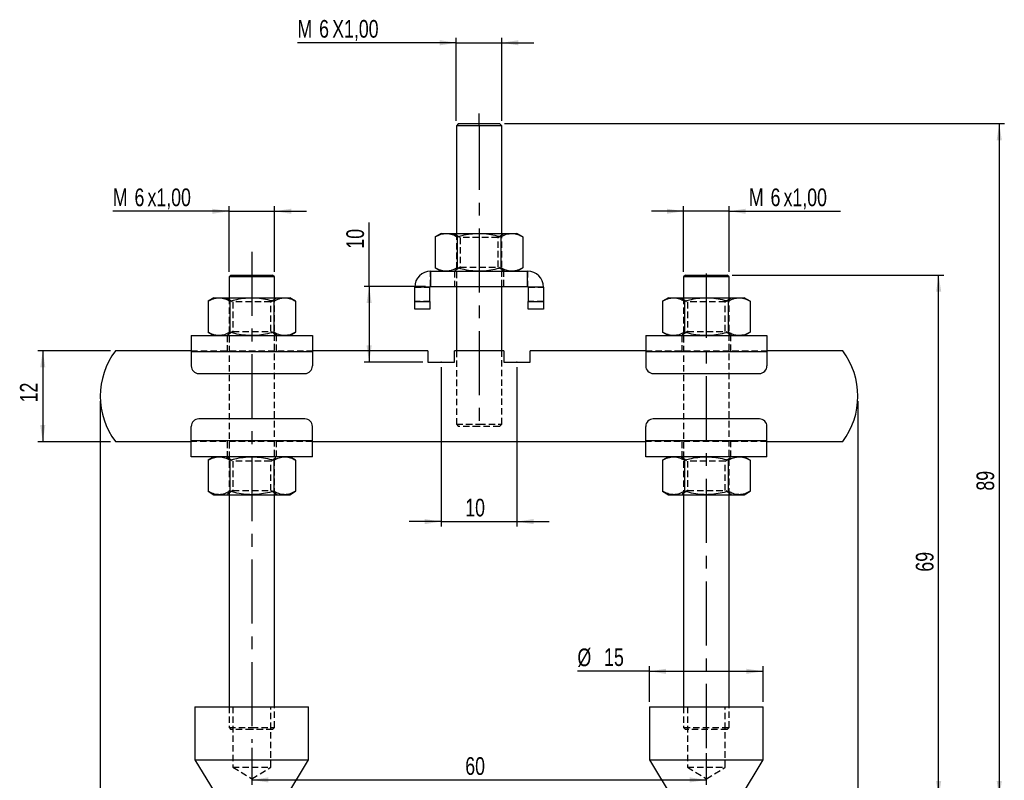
# Model space of a CAD drawing. Extents: x 21 to 275, y 32 to 185.
# Tile 2 of 3: x 21 to 151, y 83 to 183. Entities that reach past the tile are written whole.
import ezdxf

# ---------------------------------------------------------------- set-up
doc = ezdxf.new("R2010")
doc.units = 0
doc.header["$LTSCALE"] = 0.666667
doc.header["$PDSIZE"] = -1
doc.linetypes.add('CENTERX2', pattern=[20.32, 12.7, -2.54, 2.54, -2.54])
doc.linetypes.add('HIDDEN', pattern=[1.905, 1.27, -0.635])
doc.layers.get('0').update_dxf_attribs({"linetype": 'CONTINUOUS'})
doc.layers.add('FORMATO', color=179, linetype='CONTINUOUS')
doc.styles.add('SLDTEXTSTYLE0', font='TXT', dxfattribs={"width": 0.75})
doc.dimstyles.new('SLDDIMSTYLE0', dxfattribs={"dimtxt": 2.333333, "dimasz": 2.201333, "dimexe": 0, "dimexo": 0.0625, "dimgap": 0.583333, "dimtad": 1, "dimdec": 3, "dimrnd": 1e-09, "dimzin": 12, "dimtxsty": 'SLDTEXTSTYLE0', "dimsah": 1, "dimcen": 0.09, "dimazin": 3, "dimtfac": 1, "dimtdec": 3, "dimtmove": 0, "dimatfit": 3, "dimtolj": 1, "dimtzin": 12})
doc.dimstyles.new('SLDDIMSTYLE1', dxfattribs={"dimtxt": 2.333333, "dimasz": 2.201333, "dimexe": 0, "dimexo": 0.0625, "dimgap": 0.583333, "dimtad": 1, "dimdec": 3, "dimrnd": 1e-09, "dimzin": 12, "dimtxsty": 'SLDTEXTSTYLE0', "dimsah": 1, "dimcen": 0.09, "dimazin": 3, "dimtfac": 1, "dimtdec": 3, "dimtofl": 0, "dimtmove": 0, "dimatfit": 3, "dimtolj": 1, "dimtzin": 12})
doc.dimstyles.new('SLDDIMSTYLE2', dxfattribs={"dimtxt": 2.333333, "dimasz": 2.201333, "dimexe": 0, "dimexo": 0.0625, "dimgap": 0.583333, "dimtad": 1, "dimdec": 0, "dimrnd": 1e-09, "dimzin": 12, "dimtxsty": 'SLDTEXTSTYLE0', "dimsah": 1, "dimcen": 0.09, "dimazin": 3, "dimtfac": 1, "dimtofl": 0, "dimtmove": 0, "dimatfit": 3, "dimtolj": 1, "dimtzin": 12})

# ---------------------------------------------------------------- blocks, each defined once
blk = doc.blocks.new('_D')
at = {"layer": 'FORMATO'}
for p, q in [((76.64, 137.1), (76.64, 116.04)), ((86.64, 137.1), (86.64, 116.04)), ((76.64, 116.71), (72.41, 116.71)), ((76.64, 116.71), (86.64, 116.71)), ((86.64, 116.71), (90.88, 116.71))]:
    blk.add_line(p, q, dxfattribs=at)
for points in [[(76.64, 116.71), (74.44, 117.05), (74.44, 116.37)], [(86.64, 116.71), (88.84, 116.37), (88.84, 117.05)]]:
    blk.add_solid(points, dxfattribs=at)
at = {"layer": 'FORMATO', "insert": (79.82, 119.72), "char_height": 2.333, "attachment_point": 1, "style": 'SLDTEXTSTYLE0'}
blk.add_mtext('10', dxfattribs=at)
blk = doc.blocks.new('_D_1')
at = {"layer": 'FORMATO'}
for p, q in [((51.64, 86.83), (51.64, 81.93)), ((111.64, 86.13), (111.64, 81.93)), ((51.64, 82.6), (111.64, 82.6))]:
    blk.add_line(p, q, dxfattribs=at)
for points in [[(51.64, 82.6), (53.84, 82.26), (53.84, 82.94)], [(111.64, 82.6), (109.44, 82.94), (109.44, 82.26)]]:
    blk.add_solid(points, dxfattribs=at)
at = {"layer": 'FORMATO', "insert": (79.82, 85.6), "char_height": 2.333, "attachment_point": 1, "style": 'SLDTEXTSTYLE0'}
blk.add_mtext('60', dxfattribs=at)
blk = doc.blocks.new('_D_2')
at = {"layer": 'FORMATO'}
for p, q in [((31.64, 132.6), (31.64, 73.93)), ((131.64, 132.6), (131.64, 73.93)), ((31.64, 74.6), (131.64, 74.6))]:
    blk.add_line(p, q, dxfattribs=at)
for points in [[(31.64, 74.6), (33.84, 74.26), (33.84, 74.94)], [(131.64, 74.6), (129.44, 74.94), (129.44, 74.26)]]:
    blk.add_solid(points, dxfattribs=at)
at = {"layer": 'FORMATO', "insert": (78.96, 77.6), "char_height": 2.333, "attachment_point": 1, "style": 'SLDTEXTSTYLE0'}
blk.add_mtext('100', dxfattribs=at)
blk = doc.blocks.new('_D_3')
at = {"layer": 'FORMATO'}
for p, q in [((32.98, 139.26), (23.39, 139.26)), ((24.05, 139.26), (24.05, 127.26)), ((32.98, 127.26), (23.39, 127.26))]:
    blk.add_line(p, q, dxfattribs=at)
for points in [[(24.05, 139.26), (23.71, 137.06), (24.39, 137.06)], [(24.05, 127.26), (24.39, 129.47), (23.71, 129.47)]]:
    blk.add_solid(points, dxfattribs=at)
at = {"layer": 'FORMATO', "insert": (21.04, 132.45), "char_height": 2.333, "attachment_point": 1, "rotation": 90, "style": 'SLDTEXTSTYLE0'}
blk.add_mtext('12', dxfattribs=at)
blk = doc.blocks.new('_D_4')
at = {"layer": 'FORMATO'}
for p, q in [((78.64, 179.93), (57.67, 179.93)), ((78.64, 169.63), (78.64, 180.6)), ((78.64, 179.93), (84.64, 179.93)), ((84.64, 169.63), (84.64, 180.6)), ((84.64, 179.93), (88.88, 179.93))]:
    blk.add_line(p, q, dxfattribs=at)
for points in [[(78.64, 179.93), (76.44, 180.27), (76.44, 179.59)], [(84.64, 179.93), (86.84, 179.59), (86.84, 180.27)]]:
    blk.add_solid(points, dxfattribs=at)
at = {"layer": 'FORMATO', "attachment_point": 1, "style": 'SLDTEXTSTYLE0'}
for s, insert, char_height in [('M', (57.67, 182.94), 2.33), ('6', (60.53, 182.94), 2.33), ('X1,00', (62.26, 182.94), 2.333)]:
    blk.add_mtext(s, dxfattribs=dict(at, insert=insert, char_height=char_height))
blk = doc.blocks.new('_D_5')
at = {"layer": 'FORMATO'}
for p, q in [((115.06, 149.26), (142.98, 149.26)), ((142.31, 80.26), (142.31, 149.26)), ((116.81, 80.26), (142.98, 80.26))]:
    blk.add_line(p, q, dxfattribs=at)
for points in [[(142.31, 149.26), (141.97, 147.06), (142.65, 147.06)], [(142.31, 80.26), (142.65, 82.47), (141.97, 82.47)]]:
    blk.add_solid(points, dxfattribs=at)
at = {"layer": 'FORMATO', "insert": (139.3, 110.1), "char_height": 2.333, "attachment_point": 1, "rotation": 90, "style": 'SLDTEXTSTYLE0'}
blk.add_mtext('69', dxfattribs=at)
blk = doc.blocks.new('_D_6')
at = {"layer": 'FORMATO'}
for p, q in [((85.01, 169.26), (150.98, 169.26)), ((150.31, 169.26), (150.31, 80.26)), ((116.81, 80.26), (150.98, 80.26))]:
    blk.add_line(p, q, dxfattribs=at)
for points in [[(150.31, 169.26), (149.97, 167.06), (150.65, 167.06)], [(150.31, 80.26), (150.65, 82.47), (149.97, 82.47)]]:
    blk.add_solid(points, dxfattribs=at)
at = {"layer": 'FORMATO', "insert": (147.3, 120.8), "char_height": 2.333, "attachment_point": 1, "rotation": 90, "style": 'SLDTEXTSTYLE0'}
blk.add_mtext('89', dxfattribs=at)
blk = doc.blocks.new('_D_7')
at = {"layer": 'FORMATO'}
for p, q in [((67.13, 147.76), (67.13, 156.2)), ((74.58, 147.76), (66.47, 147.76)), ((67.13, 147.76), (67.13, 137.76)), ((74.23, 137.76), (66.47, 137.76))]:
    blk.add_line(p, q, dxfattribs=at)
for points in [[(67.13, 147.76), (66.79, 145.56), (67.47, 145.56)], [(67.13, 137.76), (67.47, 139.97), (66.79, 139.97)]]:
    blk.add_solid(points, dxfattribs=at)
at = {"layer": 'FORMATO', "insert": (64.12, 152.75), "char_height": 2.333, "attachment_point": 1, "rotation": 90, "style": 'SLDTEXTSTYLE0'}
blk.add_mtext('10', dxfattribs=at)
blk = doc.blocks.new('_D_8')
at = {"layer": 'FORMATO'}
for p, q in [((48.64, 157.69), (33.3, 157.69)), ((48.64, 149.68), (48.64, 158.35)), ((48.64, 157.69), (54.64, 157.69)), ((54.64, 149.68), (54.64, 158.35)), ((54.64, 157.69), (58.88, 157.69))]:
    blk.add_line(p, q, dxfattribs=at)
for points in [[(48.64, 157.69), (46.44, 158.02), (46.44, 157.35)], [(54.64, 157.69), (56.84, 157.35), (56.84, 158.02)]]:
    blk.add_solid(points, dxfattribs=at)
at = {"layer": 'FORMATO', "attachment_point": 1, "style": 'SLDTEXTSTYLE0'}
for s, insert, char_height in [('M', (33.3, 160.69), 2.33), ('6', (36.16, 160.69), 2.33), ('x1,00', (37.88, 160.69), 2.333)]:
    blk.add_mtext(s, dxfattribs=dict(at, insert=insert, char_height=char_height))
blk = doc.blocks.new('_D_9')
at = {"layer": 'FORMATO'}
for p, q in [((108.64, 157.69), (104.41, 157.69)), ((108.64, 149.68), (108.64, 158.35)), ((114.64, 157.69), (108.64, 157.69)), ((114.64, 149.68), (114.64, 158.35)), ((114.64, 157.69), (129.37, 157.69))]:
    blk.add_line(p, q, dxfattribs=at)
for points in [[(108.64, 157.69), (106.44, 158.02), (106.44, 157.35)], [(114.64, 157.69), (116.84, 157.35), (116.84, 158.02)]]:
    blk.add_solid(points, dxfattribs=at)
at = {"layer": 'FORMATO', "attachment_point": 1, "style": 'SLDTEXTSTYLE0'}
for s, insert, char_height in [('M', (117.26, 160.69), 2.33), ('6', (120.12, 160.69), 2.33), ('x1,00', (121.84, 160.69), 2.333)]:
    blk.add_mtext(s, dxfattribs=dict(at, insert=insert, char_height=char_height))
blk = doc.blocks.new('_D_10')
at = {"layer": 'FORMATO', "color": 218}
for p, q in [((104.14, 92.93), (104.14, 97.61)), ((119.14, 92.93), (119.14, 97.61)), ((104.14, 96.94), (94.63, 96.94)), ((104.14, 96.94), (119.14, 96.94))]:
    blk.add_line(p, q, dxfattribs=at)
for points in [[(104.14, 96.94), (106.34, 96.6), (106.34, 97.28)], [(119.14, 96.94), (116.94, 97.28), (116.94, 96.6)]]:
    blk.add_solid(points, dxfattribs=at)
at = {"layer": 'FORMATO', "color": 218, "char_height": 2.333, "attachment_point": 1, "style": 'SLDTEXTSTYLE0'}
for s, insert in [('%%c', (94.63, 99.95)), ('15', (98.15, 99.98))]:
    blk.add_mtext(s, dxfattribs=dict(at, insert=insert))

msp = doc.modelspace()

# ---------------------------------------------------------------- linework, layer by layer
at = {"color": 7, "linetype": 'CONTINUOUS'}
for p, q in [((78.9429, 169.2637), (78.6429, 168.9637)), ((78.9429, 169.2637), (81.6429, 169.2637)), ((81.6429, 169.2637), (84.3429, 169.2637)), ((84.6429, 168.9637), (84.3429, 169.2637)), ((78.6429, 168.9637), (78.6429, 154.7637)), ((81.6429, 168.9637), (78.6429, 168.9637)), ((84.6429, 168.9637), (81.6429, 168.9637)), ((84.6429, 154.7637), (84.6429, 168.9637)), ((76.6429, 154.7637), (75.8694, 154.3171)), ((76.6429, 154.7637), (77.3128, 154.7637)), ((77.3128, 154.7637), (81.6429, 154.7637)), ((81.6429, 154.7637), (85.973, 154.7637)), ((85.973, 154.7637), (86.6429, 154.7637)), ((87.4164, 154.3171), (86.6429, 154.7637)), ((75.8694, 154.3171), (75.8694, 150.2103)), ((78.7561, 154.3171), (78.7561, 150.2103)), ((84.5296, 154.3171), (84.5296, 150.2103)), ((87.4164, 154.3171), (87.4164, 150.2103)), ((75.2429, 149.7637), (75.2429, 147.7637)), ((75.2429, 149.7637), (88.0429, 149.7637)), ((75.8694, 150.2103), (76.6429, 149.7637)), ((86.6429, 149.7637), (87.4164, 150.2103)), ((88.0429, 147.7637), (88.0429, 149.7637)), ((48.8929, 149.2637), (48.6429, 149.0137)), ((48.6429, 149.0137), (48.6429, 146.2637)), ((51.6429, 149.0137), (48.6429, 149.0137)), ((48.8929, 149.2637), (51.6429, 149.2637)), ((51.6429, 149.2637), (54.3929, 149.2637)), ((54.6429, 149.0137), (51.6429, 149.0137)), ((54.6429, 149.0137), (54.3929, 149.2637)), ((54.6429, 146.2637), (54.6429, 149.0137)), ((108.8929, 149.2637), (108.6429, 149.0137)), ((108.6429, 149.0137), (108.6429, 146.2637)), ((114.6429, 149.0137), (108.6429, 149.0137)), ((108.8929, 149.2637), (114.3929, 149.2637)), ((114.6429, 149.0137), (114.3929, 149.2637)), ((114.6429, 146.2637), (114.6429, 149.0137)), ((75.1429, 147.6637), (73.1429, 147.6637)), ((73.1429, 145.7637), (73.1429, 147.6637)), ((75.1429, 145.7637), (75.1429, 147.6637)), ((75.2429, 147.7637), (88.0429, 147.7637)), ((78.6429, 147.7637), (78.6429, 139.2637)), ((84.6429, 139.2637), (84.6429, 147.7637)), ((90.1429, 147.6637), (88.1429, 147.6637)), ((88.1429, 147.6637), (88.1429, 145.7637)), ((90.1429, 147.6637), (90.1429, 145.7637)), ((46.6429, 146.2637), (45.8694, 145.8171)), ((45.8694, 145.8171), (45.8694, 141.7103)), ((46.6429, 146.2637), (47.3128, 146.2637)), ((47.3128, 146.2637), (51.6429, 146.2637)), ((48.7561, 145.8171), (48.7561, 141.7103)), ((51.6429, 146.2637), (55.973, 146.2637)), ((54.5296, 145.8171), (54.5296, 141.7103)), ((55.973, 146.2637), (56.6429, 146.2637)), ((57.4164, 145.8171), (56.6429, 146.2637)), ((57.4164, 145.8171), (57.4164, 141.7103)), ((73.1429, 144.7637), (73.1429, 145.7637)), ((73.1429, 145.7637), (75.1429, 145.7637)), ((75.1429, 145.7637), (75.1429, 144.7637)), ((88.1429, 144.7637), (88.1429, 145.7637)), ((88.1429, 145.7637), (90.1429, 145.7637)), ((90.1429, 145.7637), (90.1429, 144.7637)), ((106.6429, 146.2637), (105.8694, 145.8171)), ((105.8694, 145.8171), (105.8694, 141.7103)), ((106.6429, 146.2637), (107.3128, 146.2637)), ((107.3128, 146.2637), (111.6429, 146.2637)), ((108.7561, 145.8171), (108.7561, 141.7103)), ((111.6429, 146.2637), (115.973, 146.2637)), ((114.5296, 145.8171), (114.5296, 141.7103)), ((115.973, 146.2637), (116.6429, 146.2637)), ((117.4164, 145.8171), (116.6429, 146.2637)), ((117.4164, 145.8171), (117.4164, 141.7103)), ((75.1429, 144.7637), (73.1429, 144.7637)), ((90.1429, 144.7637), (88.1429, 144.7637)), ((45.8694, 141.7103), (46.6429, 141.2637)), ((56.6429, 141.2637), (57.4164, 141.7103)), ((105.8694, 141.7103), (106.6429, 141.2637)), ((116.6429, 141.2637), (117.4164, 141.7103)), ((43.6429, 141.2637), (43.6429, 139.1637)), ((43.6429, 141.2637), (59.6429, 141.2637)), ((59.6429, 141.2637), (59.6429, 139.1637)), ((103.6429, 141.2637), (103.6429, 139.1637)), ((103.6429, 141.2637), (119.6429, 141.2637)), ((119.6429, 141.2637), (119.6429, 139.1637)), ((43.6429, 139.2637), (33.6429, 139.2637)), ((43.6429, 139.1637), (59.6429, 139.1637)), ((43.6429, 139.1637), (43.6429, 137.2637)), ((74.8929, 139.2637), (59.6429, 139.2637)), ((59.6429, 139.1637), (59.6429, 137.2637)), ((74.8929, 139.2637), (74.8929, 137.7637)), ((78.3929, 137.7637), (78.3929, 139.2637)), ((84.8929, 139.2637), (78.3929, 139.2637)), ((84.8929, 139.2637), (84.8929, 137.7637)), ((103.6429, 139.2637), (88.3929, 139.2637)), ((88.3929, 137.7637), (88.3929, 139.2637)), ((103.6429, 139.1637), (119.6429, 139.1637)), ((103.6429, 139.1637), (103.6429, 137.2637)), ((129.6429, 139.2637), (119.6429, 139.2637)), ((119.6429, 139.1637), (119.6429, 137.2637)), ((74.8929, 137.7637), (78.3929, 137.7637)), ((84.8929, 137.7637), (88.3929, 137.7637)), ((44.6429, 136.2637), (58.6429, 136.2637)), ((104.6429, 136.2637), (118.6429, 136.2637)), ((58.6429, 130.2637), (44.6429, 130.2637)), ((118.6429, 130.2637), (104.6429, 130.2637)), ((43.6429, 127.3637), (43.6429, 129.2637)), ((59.6429, 127.3637), (59.6429, 129.2637)), ((103.6429, 127.3637), (103.6429, 129.2637)), ((119.6429, 127.3637), (119.6429, 129.2637)), ((33.6429, 127.2637), (43.6429, 127.2637)), ((59.6429, 127.3637), (43.6429, 127.3637)), ((43.6429, 125.2637), (43.6429, 127.3637)), ((59.6429, 125.2637), (59.6429, 127.3637)), ((59.6429, 127.2637), (103.6429, 127.2637)), ((119.6429, 127.3637), (103.6429, 127.3637)), ((103.6429, 125.2637), (103.6429, 127.3637)), ((119.6429, 125.2637), (119.6429, 127.3637)), ((119.6429, 127.2637), (129.6429, 127.2637)), ((59.6429, 125.2637), (43.6429, 125.2637)), ((46.6429, 125.2637), (45.8694, 124.8171)), ((45.8694, 124.8171), (45.8694, 120.7103)), ((48.7561, 124.8171), (48.7561, 120.7103)), ((54.5296, 124.8171), (54.5296, 120.7103)), ((57.4164, 124.8171), (56.6429, 125.2637)), ((57.4164, 124.8171), (57.4164, 120.7103)), ((119.6429, 125.2637), (103.6429, 125.2637)), ((106.6429, 125.2637), (105.8694, 124.8171)), ((105.8694, 124.8171), (105.8694, 120.7103)), ((108.7561, 124.8171), (108.7561, 120.7103)), ((114.5296, 124.8171), (114.5296, 120.7103)), ((117.4164, 124.8171), (116.6429, 125.2637)), ((117.4164, 124.8171), (117.4164, 120.7103)), ((45.8694, 120.7103), (46.6429, 120.2637)), ((46.6429, 120.2637), (47.3128, 120.2637)), ((47.3128, 120.2637), (51.6429, 120.2637)), ((48.6429, 120.2637), (48.6429, 92.2637)), ((51.6429, 120.2637), (55.973, 120.2637)), ((54.6429, 92.2637), (54.6429, 120.2637)), ((55.973, 120.2637), (56.6429, 120.2637)), ((56.6429, 120.2637), (57.4164, 120.7103)), ((105.8694, 120.7103), (106.6429, 120.2637)), ((106.6429, 120.2637), (107.3128, 120.2637)), ((107.3128, 120.2637), (111.6429, 120.2637)), ((108.6429, 120.2637), (108.6429, 92.2637)), ((111.6429, 120.2637), (115.973, 120.2637)), ((114.6429, 92.2637), (114.6429, 120.2637)), ((115.973, 120.2637), (116.6429, 120.2637)), ((116.6429, 120.2637), (117.4164, 120.7103)), ((44.1429, 92.2637), (44.1429, 85.2637)), ((44.1429, 92.2637), (59.1429, 92.2637)), ((59.1429, 85.2637), (59.1429, 92.2637)), ((104.1429, 92.2637), (104.1429, 85.2637)), ((104.1429, 92.2637), (119.1429, 92.2637)), ((119.1429, 85.2637), (119.1429, 92.2637)), ((44.1429, 85.2637), (47.1429, 80.2637)), ((44.1429, 85.2637), (59.1429, 85.2637)), ((56.1429, 80.2637), (59.1429, 85.2637)), ((104.1429, 85.2637), (107.1429, 80.2637)), ((104.1429, 85.2637), (119.1429, 85.2637)), ((116.1429, 80.2637), (119.1429, 85.2637))]:
    msp.add_line(p, q, dxfattribs=at)
at = {"color": 7, "linetype": 'HIDDEN'}
for p, q in [((78.3472, 154.7637), (79.1429, 154.2065)), ((78.6429, 154.7637), (78.6429, 147.7637)), ((84.1429, 154.2065), (84.9386, 154.7637)), ((84.6429, 147.7637), (84.6429, 154.7637)), ((81.6429, 154.2065), (79.1429, 154.2065)), ((79.1429, 154.2065), (79.1429, 150.3209)), ((84.1429, 154.2065), (81.6429, 154.2065)), ((84.1429, 150.3209), (84.1429, 154.2065)), ((75.2429, 147.7637), (75.2429, 149.7637)), ((79.1429, 150.3209), (78.3472, 149.7637)), ((78.3929, 149.7637), (78.3929, 147.7637)), ((79.1429, 150.3209), (84.1429, 150.3209)), ((84.9386, 149.7637), (84.1429, 150.3209)), ((84.8929, 147.7637), (84.8929, 149.7637)), ((88.0429, 149.7637), (88.0429, 147.7637)), ((73.1429, 147.6637), (75.1429, 147.6637)), ((88.1429, 147.6637), (90.1429, 147.6637)), ((48.3472, 146.2637), (49.1429, 145.7065)), ((48.6429, 146.2637), (48.6429, 120.2637)), ((51.6429, 145.7065), (49.1429, 145.7065)), ((49.1429, 145.7065), (49.1429, 141.8209)), ((54.1429, 145.7065), (51.6429, 145.7065)), ((54.1429, 145.7065), (54.9386, 146.2637)), ((54.1429, 141.8209), (54.1429, 145.7065)), ((54.6429, 120.2637), (54.6429, 146.2637)), ((75.1429, 145.7637), (73.1429, 145.7637)), ((90.1429, 145.7637), (88.1429, 145.7637)), ((108.3472, 146.2637), (109.1429, 145.7065)), ((108.6429, 146.2637), (108.6429, 120.2637)), ((111.6429, 145.7065), (109.1429, 145.7065)), ((109.1429, 145.7065), (109.1429, 141.8209)), ((114.1429, 145.7065), (111.6429, 145.7065)), ((114.1429, 145.7065), (114.9386, 146.2637)), ((114.1429, 141.8209), (114.1429, 145.7065)), ((114.6429, 120.2637), (114.6429, 146.2637)), ((49.1429, 141.8209), (48.3472, 141.2637)), ((49.1429, 141.8209), (54.1429, 141.8209)), ((54.9386, 141.2637), (54.1429, 141.8209)), ((109.1429, 141.8209), (108.3472, 141.2637)), ((109.1429, 141.8209), (114.1429, 141.8209)), ((114.9386, 141.2637), (114.1429, 141.8209)), ((48.3929, 141.2637), (48.3929, 139.2637)), ((54.8929, 139.2637), (54.8929, 141.2637)), ((108.3929, 141.2637), (108.3929, 139.2637)), ((114.8929, 139.2637), (114.8929, 141.2637)), ((43.6429, 139.2637), (59.6429, 139.2637)), ((43.6429, 139.1637), (59.6429, 139.1637)), ((78.6429, 139.2637), (78.6429, 129.5637)), ((84.6429, 129.5637), (84.6429, 139.2637)), ((103.6429, 139.2637), (119.6429, 139.2637)), ((103.6429, 139.1637), (119.6429, 139.1637)), ((78.6429, 129.5637), (81.6429, 129.5637)), ((78.6429, 129.5637), (78.9429, 129.2637)), ((81.6429, 129.2637), (78.9429, 129.2637)), ((81.6429, 129.5637), (84.6429, 129.5637)), ((84.3429, 129.2637), (81.6429, 129.2637)), ((84.3429, 129.2637), (84.6429, 129.5637)), ((59.6429, 127.3637), (43.6429, 127.3637)), ((59.6429, 127.2637), (43.6429, 127.2637)), ((48.3929, 127.2637), (48.3929, 125.2637)), ((54.8929, 125.2637), (54.8929, 127.2637)), ((119.6429, 127.3637), (103.6429, 127.3637)), ((119.6429, 127.2637), (103.6429, 127.2637)), ((108.3929, 127.2637), (108.3929, 125.2637)), ((114.8929, 125.2637), (114.8929, 127.2637)), ((48.3472, 125.2637), (49.1429, 124.7065)), ((54.1429, 124.7065), (54.9386, 125.2637)), ((108.3472, 125.2637), (109.1429, 124.7065)), ((114.1429, 124.7065), (114.9386, 125.2637)), ((51.6429, 124.7065), (49.1429, 124.7065)), ((49.1429, 124.7065), (49.1429, 120.8209)), ((54.1429, 124.7065), (51.6429, 124.7065)), ((54.1429, 120.8209), (54.1429, 124.7065)), ((111.6429, 124.7065), (109.1429, 124.7065)), ((109.1429, 124.7065), (109.1429, 120.8209)), ((114.1429, 124.7065), (111.6429, 124.7065)), ((114.1429, 120.8209), (114.1429, 124.7065)), ((49.1429, 120.8209), (48.3472, 120.2637)), ((49.1429, 120.8209), (54.1429, 120.8209)), ((54.9386, 120.2637), (54.1429, 120.8209)), ((109.1429, 120.8209), (108.3472, 120.2637)), ((109.1429, 120.8209), (114.1429, 120.8209)), ((114.9386, 120.2637), (114.1429, 120.8209)), ((48.6429, 92.2637), (48.6429, 89.5137)), ((49.1429, 92.2637), (49.1429, 84.2637)), ((54.1429, 84.2637), (54.1429, 92.2637)), ((54.6429, 89.5137), (54.6429, 92.2637)), ((108.6429, 92.2637), (108.6429, 89.5137)), ((109.1429, 92.2637), (109.1429, 84.2637)), ((114.1429, 84.2637), (114.1429, 92.2637)), ((114.6429, 89.5137), (114.6429, 92.2637)), ((48.6429, 89.5137), (51.6429, 89.5137)), ((48.6429, 89.5137), (48.8929, 89.2637)), ((51.6429, 89.2637), (48.8929, 89.2637)), ((51.6429, 89.5137), (54.6429, 89.5137)), ((54.3929, 89.2637), (51.6429, 89.2637)), ((54.3929, 89.2637), (54.6429, 89.5137)), ((108.6429, 89.5137), (114.6429, 89.5137)), ((108.6429, 89.5137), (108.8929, 89.2637)), ((114.3929, 89.2637), (108.8929, 89.2637)), ((114.3929, 89.2637), (114.6429, 89.5137)), ((49.1429, 84.2637), (51.6429, 84.2637)), ((49.1429, 84.2637), (51.6429, 82.7615)), ((51.6429, 84.2637), (54.1429, 84.2637)), ((51.6429, 82.7615), (54.1429, 84.2637)), ((109.1429, 84.2637), (111.6429, 84.2637)), ((109.1429, 84.2637), (111.6429, 82.7615)), ((111.6429, 84.2637), (114.1429, 84.2637)), ((111.6429, 82.7615), (114.1429, 84.2637))]:
    msp.add_line(p, q, dxfattribs=at)
at = {"color": 7, "linetype": 'CONTINUOUS'}
for centre, radius, start, end in [((75.2429, 147.6637), 2.1, 90, 180), ((88.0429, 147.6637), 2.1, 0, 90), ((75.2429, 147.6637), 0.1, 90, 180), ((88.0429, 147.6637), 0.1, 0, 90), ((41.6429, 133.2637), 10, 143.130102, 216.869898), ((121.6429, 133.2637), 10, 323.130102, 36.869898), ((44.6429, 137.2637), 1, 180, 270), ((58.6429, 137.2637), 1, 270, 0), ((104.6429, 137.2637), 1, 180, 270), ((118.6429, 137.2637), 1, 270, 0), ((44.6429, 129.2637), 1, 90, 180), ((58.6429, 129.2637), 1, 0, 90), ((104.6429, 129.2637), 1, 90, 180), ((118.6429, 129.2637), 1, 0, 90)]:
    msp.add_arc(centre, radius, start, end, dxfattribs=at)
for points, knots in [([(75.8694, 154.3171), (76.1038, 154.4419), (76.5769, 154.6939), (77.066, 154.7403), (77.3128, 154.7637)], [0, 0, 0, 0, 0.495457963, 1, 1, 1, 1]), ([(77.3128, 154.7637), (77.347, 154.7632), (77.606, 154.7591), (78.0945, 154.6616), (78.5343, 154.4326), (78.7561, 154.3171)], [0, 0, 0, 0, 0.07006274, 0.53077035, 1, 1, 1, 1]), ([(78.7561, 154.3171), (78.973, 154.3763), (79.5501, 154.5339), (80.5125, 154.7195), (81.2645, 154.7489), (81.6429, 154.7637)], [0, 0, 0, 0, 0.230236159, 0.612667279, 1, 1, 1, 1]), ([(81.6429, 154.7637), (81.8841, 154.7575), (82.4911, 154.7419), (83.461, 154.6), (84.1722, 154.4118), (84.5296, 154.3171)], [0, 0, 0, 0, 0.24700392, 0.62147562, 1, 1, 1, 1]), ([(84.5296, 154.3171), (84.764, 154.4419), (85.2372, 154.6939), (85.7263, 154.7403), (85.973, 154.7637)], [0, 0, 0, 0, 0.495457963, 1, 1, 1, 1]), ([(85.973, 154.7637), (86.0072, 154.7632), (86.2663, 154.7591), (86.7548, 154.6616), (87.1945, 154.4326), (87.4164, 154.3171)], [0, 0, 0, 0, 0.07006274, 0.53077035, 1, 1, 1, 1]), ([(77.3128, 149.7637), (77.2786, 149.7642), (77.0195, 149.7683), (76.531, 149.8658), (76.0913, 150.0948), (75.8694, 150.2103)], [0, 0, 0, 0, 0.07006274, 0.53077035, 1, 1, 1, 1]), ([(78.7561, 150.2103), (78.5217, 150.0855), (78.0486, 149.8335), (77.5595, 149.7871), (77.3128, 149.7637)], [0, 0, 0, 0, 0.495457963, 1, 1, 1, 1]), ([(81.6429, 149.7637), (81.2696, 149.7781), (80.5176, 149.8072), (79.555, 149.9922), (78.973, 150.1511), (78.7561, 150.2103)], [0, 0, 0, 0, 0.38211768, 0.76976434, 1, 1, 1, 1]), ([(84.5296, 150.2103), (84.1757, 150.1165), (83.4646, 149.9281), (82.4947, 149.7855), (81.8841, 149.7699), (81.6429, 149.7637)], [0, 0, 0, 0, 0.37479281, 0.75299568, 1, 1, 1, 1]), ([(85.973, 149.7637), (85.9388, 149.7642), (85.6797, 149.7683), (85.1912, 149.8658), (84.7515, 150.0948), (84.5296, 150.2103)], [0, 0, 0, 0, 0.07006274, 0.53077035, 1, 1, 1, 1]), ([(87.4164, 150.2103), (87.182, 150.0855), (86.7089, 149.8335), (86.2198, 149.7871), (85.973, 149.7637)], [0, 0, 0, 0, 0.49545796, 1, 1, 1, 1]), ([(45.8694, 145.8171), (46.1038, 145.9419), (46.5769, 146.1939), (47.066, 146.2403), (47.3128, 146.2637)], [0, 0, 0, 0, 0.495457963, 1, 1, 1, 1]), ([(47.3128, 146.2637), (47.347, 146.2632), (47.606, 146.2591), (48.0945, 146.1616), (48.5343, 145.9326), (48.7561, 145.8171)], [0, 0, 0, 0, 0.07006274, 0.53077035, 1, 1, 1, 1]), ([(48.7561, 145.8171), (48.973, 145.8763), (49.5501, 146.0339), (50.5125, 146.2195), (51.2645, 146.2489), (51.6429, 146.2637)], [0, 0, 0, 0, 0.23023616, 0.61266728, 1, 1, 1, 1]), ([(51.6429, 146.2637), (51.8841, 146.2575), (52.4911, 146.2419), (53.461, 146.1), (54.1722, 145.9118), (54.5296, 145.8171)], [0, 0, 0, 0, 0.24700392, 0.62147562, 1, 1, 1, 1]), ([(54.5296, 145.8171), (54.764, 145.9419), (55.2372, 146.1939), (55.7263, 146.2403), (55.973, 146.2637)], [0, 0, 0, 0, 0.495457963, 1, 1, 1, 1]), ([(55.973, 146.2637), (56.0072, 146.2632), (56.2663, 146.2591), (56.7548, 146.1616), (57.1945, 145.9326), (57.4164, 145.8171)], [0, 0, 0, 0, 0.07006274, 0.53077035, 1, 1, 1, 1]), ([(105.8694, 145.8171), (106.1038, 145.9419), (106.5769, 146.1939), (107.066, 146.2403), (107.3128, 146.2637)], [0, 0, 0, 0, 0.49545796, 1, 1, 1, 1]), ([(107.3128, 146.2637), (107.347, 146.2632), (107.606, 146.2591), (108.0945, 146.1616), (108.5343, 145.9326), (108.7561, 145.8171)], [0, 0, 0, 0, 0.07006274, 0.53077035, 1, 1, 1, 1]), ([(108.7561, 145.8171), (108.973, 145.8763), (109.5501, 146.0339), (110.5125, 146.2195), (111.2645, 146.2489), (111.6429, 146.2637)], [0, 0, 0, 0, 0.23023616, 0.61266728, 1, 1, 1, 1]), ([(111.6429, 146.2637), (111.8841, 146.2575), (112.4911, 146.2419), (113.461, 146.1), (114.1722, 145.9118), (114.5296, 145.8171)], [0, 0, 0, 0, 0.24700392, 0.62147562, 1, 1, 1, 1]), ([(114.5296, 145.8171), (114.764, 145.9419), (115.2372, 146.1939), (115.7263, 146.2403), (115.973, 146.2637)], [0, 0, 0, 0, 0.49545796, 1, 1, 1, 1]), ([(115.973, 146.2637), (116.0072, 146.2632), (116.2663, 146.2591), (116.7548, 146.1616), (117.1945, 145.9326), (117.4164, 145.8171)], [0, 0, 0, 0, 0.070062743, 0.530770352, 1, 1, 1, 1]), ([(47.3128, 141.2637), (47.2786, 141.2642), (47.0195, 141.2683), (46.531, 141.3658), (46.0913, 141.5948), (45.8694, 141.7103)], [0, 0, 0, 0, 0.07006274, 0.53077035, 1, 1, 1, 1]), ([(48.7561, 141.7103), (48.5217, 141.5855), (48.0486, 141.3335), (47.5595, 141.2871), (47.3128, 141.2637)], [0, 0, 0, 0, 0.495457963, 1, 1, 1, 1]), ([(51.6429, 141.2637), (51.2696, 141.2781), (50.5176, 141.3072), (49.555, 141.4922), (48.973, 141.6511), (48.7561, 141.7103)], [0, 0, 0, 0, 0.38211768, 0.76976434, 1, 1, 1, 1]), ([(54.5296, 141.7103), (54.1757, 141.6165), (53.4646, 141.4281), (52.4947, 141.2855), (51.8841, 141.2699), (51.6429, 141.2637)], [0, 0, 0, 0, 0.37479281, 0.75299568, 1, 1, 1, 1]), ([(55.973, 141.2637), (55.9388, 141.2642), (55.6797, 141.2683), (55.1912, 141.3658), (54.7515, 141.5948), (54.5296, 141.7103)], [0, 0, 0, 0, 0.07006274, 0.53077035, 1, 1, 1, 1]), ([(57.4164, 141.7103), (57.182, 141.5855), (56.7089, 141.3335), (56.2198, 141.2871), (55.973, 141.2637)], [0, 0, 0, 0, 0.49545796, 1, 1, 1, 1]), ([(107.3128, 141.2637), (107.2786, 141.2642), (107.0195, 141.2683), (106.531, 141.3658), (106.0913, 141.5948), (105.8694, 141.7103)], [0, 0, 0, 0, 0.07006274, 0.53077035, 1, 1, 1, 1]), ([(108.7561, 141.7103), (108.5217, 141.5855), (108.0486, 141.3335), (107.5595, 141.2871), (107.3128, 141.2637)], [0, 0, 0, 0, 0.49545796, 1, 1, 1, 1]), ([(111.6429, 141.2637), (111.2696, 141.2781), (110.5176, 141.3072), (109.555, 141.4922), (108.973, 141.6511), (108.7561, 141.7103)], [0, 0, 0, 0, 0.38211768, 0.76976434, 1, 1, 1, 1]), ([(114.5296, 141.7103), (114.1757, 141.6165), (113.4646, 141.4281), (112.4947, 141.2855), (111.8841, 141.2699), (111.6429, 141.2637)], [0, 0, 0, 0, 0.37479281, 0.75299568, 1, 1, 1, 1]), ([(115.973, 141.2637), (115.9388, 141.2642), (115.6797, 141.2683), (115.1912, 141.3658), (114.7515, 141.5948), (114.5296, 141.7103)], [0, 0, 0, 0, 0.07006274, 0.53077035, 1, 1, 1, 1]), ([(117.4164, 141.7103), (117.182, 141.5855), (116.7089, 141.3335), (116.2198, 141.2871), (115.973, 141.2637)], [0, 0, 0, 0, 0.495457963, 1, 1, 1, 1]), ([(45.8694, 124.8171), (46.1038, 124.9419), (46.5769, 125.1939), (47.066, 125.2403), (47.3128, 125.2637)], [0, 0, 0, 0, 0.495457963, 1, 1, 1, 1]), ([(47.3128, 125.2637), (47.347, 125.2632), (47.606, 125.2591), (48.0945, 125.1616), (48.5343, 124.9326), (48.7561, 124.8171)], [0, 0, 0, 0, 0.07006274, 0.53077035, 1, 1, 1, 1]), ([(48.7561, 124.8171), (48.973, 124.8763), (49.5501, 125.0339), (50.5125, 125.2195), (51.2645, 125.2489), (51.6429, 125.2637)], [0, 0, 0, 0, 0.23023616, 0.61266728, 1, 1, 1, 1]), ([(51.6429, 125.2637), (51.8841, 125.2575), (52.4911, 125.2419), (53.461, 125.1), (54.1722, 124.9118), (54.5296, 124.8171)], [0, 0, 0, 0, 0.24700392, 0.62147562, 1, 1, 1, 1]), ([(54.5296, 124.8171), (54.764, 124.9419), (55.2372, 125.1939), (55.7263, 125.2403), (55.973, 125.2637)], [0, 0, 0, 0, 0.495457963, 1, 1, 1, 1]), ([(55.973, 125.2637), (56.0072, 125.2632), (56.2663, 125.2591), (56.7548, 125.1616), (57.1945, 124.9326), (57.4164, 124.8171)], [0, 0, 0, 0, 0.07006274, 0.53077035, 1, 1, 1, 1]), ([(105.8694, 124.8171), (106.1038, 124.9419), (106.5769, 125.1939), (107.066, 125.2403), (107.3128, 125.2637)], [0, 0, 0, 0, 0.495457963, 1, 1, 1, 1]), ([(107.3128, 125.2637), (107.347, 125.2632), (107.606, 125.2591), (108.0945, 125.1616), (108.5343, 124.9326), (108.7561, 124.8171)], [0, 0, 0, 0, 0.07006274, 0.53077035, 1, 1, 1, 1]), ([(108.7561, 124.8171), (108.973, 124.8763), (109.5501, 125.0339), (110.5125, 125.2195), (111.2645, 125.2489), (111.6429, 125.2637)], [0, 0, 0, 0, 0.23023616, 0.61266728, 1, 1, 1, 1]), ([(111.6429, 125.2637), (111.8841, 125.2575), (112.4911, 125.2419), (113.461, 125.1), (114.1722, 124.9118), (114.5296, 124.8171)], [0, 0, 0, 0, 0.24700392, 0.62147562, 1, 1, 1, 1]), ([(114.5296, 124.8171), (114.764, 124.9419), (115.2372, 125.1939), (115.7263, 125.2403), (115.973, 125.2637)], [0, 0, 0, 0, 0.495457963, 1, 1, 1, 1]), ([(115.973, 125.2637), (116.0072, 125.2632), (116.2663, 125.2591), (116.7548, 125.1616), (117.1945, 124.9326), (117.4164, 124.8171)], [0, 0, 0, 0, 0.07006274, 0.53077035, 1, 1, 1, 1]), ([(47.3128, 120.2637), (47.2786, 120.2642), (47.0195, 120.2683), (46.531, 120.3658), (46.0913, 120.5948), (45.8694, 120.7103)], [0, 0, 0, 0, 0.07006274, 0.53077035, 1, 1, 1, 1]), ([(48.7561, 120.7103), (48.5217, 120.5855), (48.0486, 120.3335), (47.5595, 120.2871), (47.3128, 120.2637)], [0, 0, 0, 0, 0.495457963, 1, 1, 1, 1]), ([(51.6429, 120.2637), (51.2696, 120.2781), (50.5176, 120.3072), (49.555, 120.4922), (48.973, 120.6511), (48.7561, 120.7103)], [0, 0, 0, 0, 0.38211768, 0.76976434, 1, 1, 1, 1]), ([(54.5296, 120.7103), (54.1757, 120.6165), (53.4646, 120.4281), (52.4947, 120.2855), (51.8841, 120.2699), (51.6429, 120.2637)], [0, 0, 0, 0, 0.37479281, 0.75299568, 1, 1, 1, 1]), ([(55.973, 120.2637), (55.9388, 120.2642), (55.6797, 120.2683), (55.1912, 120.3658), (54.7515, 120.5948), (54.5296, 120.7103)], [0, 0, 0, 0, 0.07006274, 0.53077035, 1, 1, 1, 1]), ([(57.4164, 120.7103), (57.182, 120.5855), (56.7089, 120.3335), (56.2198, 120.2871), (55.973, 120.2637)], [0, 0, 0, 0, 0.49545796, 1, 1, 1, 1]), ([(107.3128, 120.2637), (107.2786, 120.2642), (107.0195, 120.2683), (106.531, 120.3658), (106.0913, 120.5948), (105.8694, 120.7103)], [0, 0, 0, 0, 0.07006274, 0.53077035, 1, 1, 1, 1]), ([(108.7561, 120.7103), (108.5217, 120.5855), (108.0486, 120.3335), (107.5595, 120.2871), (107.3128, 120.2637)], [0, 0, 0, 0, 0.49545796, 1, 1, 1, 1]), ([(111.6429, 120.2637), (111.2696, 120.2781), (110.5176, 120.3072), (109.555, 120.4922), (108.973, 120.6511), (108.7561, 120.7103)], [0, 0, 0, 0, 0.38211768, 0.76976434, 1, 1, 1, 1]), ([(114.5296, 120.7103), (114.1757, 120.6165), (113.4646, 120.4281), (112.4947, 120.2855), (111.8841, 120.2699), (111.6429, 120.2637)], [0, 0, 0, 0, 0.37479281, 0.75299568, 1, 1, 1, 1]), ([(115.973, 120.2637), (115.9388, 120.2642), (115.6797, 120.2683), (115.1912, 120.3658), (114.7515, 120.5948), (114.5296, 120.7103)], [0, 0, 0, 0, 0.07006274, 0.53077035, 1, 1, 1, 1]), ([(117.4164, 120.7103), (117.182, 120.5855), (116.7089, 120.3335), (116.2198, 120.2871), (115.973, 120.2637)], [0, 0, 0, 0, 0.49545796, 1, 1, 1, 1])]:
    msp.add_open_spline(points, degree=3, knots=knots, dxfattribs=at)
at = {"layer": 'FORMATO', "linetype": 'CENTERX2'}
for p, q in [((81.6429, 168.9637), (81.6429, 170.597)), ((81.6429, 168.9637), (81.6429, 128.4046)), ((51.6429, 152.3446), (51.6429, 87.4974)), ((111.6429, 86.8001), (111.6429, 150.7176))]:
    msp.add_line(p, q, dxfattribs=at)
at = {"layer": 'FORMATO'}
for p in [(76.6429, 137.7637), (86.6429, 137.7637)]:
    msp.add_point(p, dxfattribs=at)

# ---------------------------------------------------------------- dimensions: what is measured, and where the dimension line sits
for base, p1, p2, text, picture, middle in [((84.6429, 179.9304), (78.6429, 168.9637), (84.6429, 168.9637), 'M<>X1,00', '_D_4', (63.9293, 179.9304)), ((54.6429, 157.6852), (48.6429, 149.0137), (54.6429, 149.0137), 'M<>x1,00', '_D_8', (39.3565, 157.6852)), ((108.6429, 157.6852), (114.6429, 149.0137), (108.6429, 149.0137), 'M<>x1,00', '_D_9', (123.3152, 157.6852))]:
    dim = msp.add_linear_dim(base=base, p1=p1, p2=p2, text=text, dimstyle='SLDDIMSTYLE0', dxfattribs=at)
    dim.commit()
    dim.dimension.update_dxf_attribs({"geometry": picture, "text_midpoint": middle, "dimtype": 160})
for base, p1, p2, dimstyle, picture, middle in [((150.3096, 80.2637), (84.3429, 169.2637), (116.1429, 80.2637), 'SLDDIMSTYLE2', '_D_6', (150.3096, 122.5215)), ((67.1323, 137.7637), (75.2429, 147.7637), (74.8929, 137.7637), 'SLDDIMSTYLE1', '_D_7', (67.1323, 154.4711)), ((142.3096, 149.2637), (116.1429, 80.2637), (114.3929, 149.2637), 'SLDDIMSTYLE1', '_D_5', (142.3096, 111.8244)), ((24.0525, 127.2637), (33.6429, 139.2637), (33.6429, 127.2637), 'SLDDIMSTYLE1', '_D_3', (24.0525, 134.1697))]:
    dim = msp.add_linear_dim(base=base, p1=p1, p2=p2, angle=90, dimstyle=dimstyle, dxfattribs=at)
    dim.commit()
    dim.dimension.update_dxf_attribs({"geometry": picture, "text_midpoint": middle, "dimtype": 160})
for base, p1, p2, dimstyle, picture, middle in [((86.6429, 116.7078), (76.6429, 137.7637), (86.6429, 137.7637), 'SLDDIMSTYLE0', '_D', (81.5434, 116.7078)), ((131.6429, 74.597), (31.6429, 133.2637), (131.6429, 133.2637), 'SLDDIMSTYLE1', '_D_2', (81.5434, 74.597)), ((111.6429, 82.597), (51.6429, 87.4974), (111.6429, 86.8001), 'SLDDIMSTYLE1', '_D_1', (81.5434, 82.597))]:
    dim = msp.add_linear_dim(base=base, p1=p1, p2=p2, dimstyle=dimstyle, dxfattribs=at)
    dim.commit()
    dim.dimension.update_dxf_attribs({"geometry": picture, "text_midpoint": middle, "dimtype": 160})
at = {"layer": 'FORMATO', "color": 218}
dim = msp.add_linear_dim(base=(119.1429, 96.9388), p1=(104.1429, 92.2637), p2=(119.1429, 92.2637), text='%%c<>', dimstyle='SLDDIMSTYLE1', dxfattribs=at)
dim.commit()
dim.dimension.update_dxf_attribs({"geometry": '_D_10', "text_midpoint": (98.116, 96.9388), "dimtype": 160})

doc.saveas('drawing.dxf')
